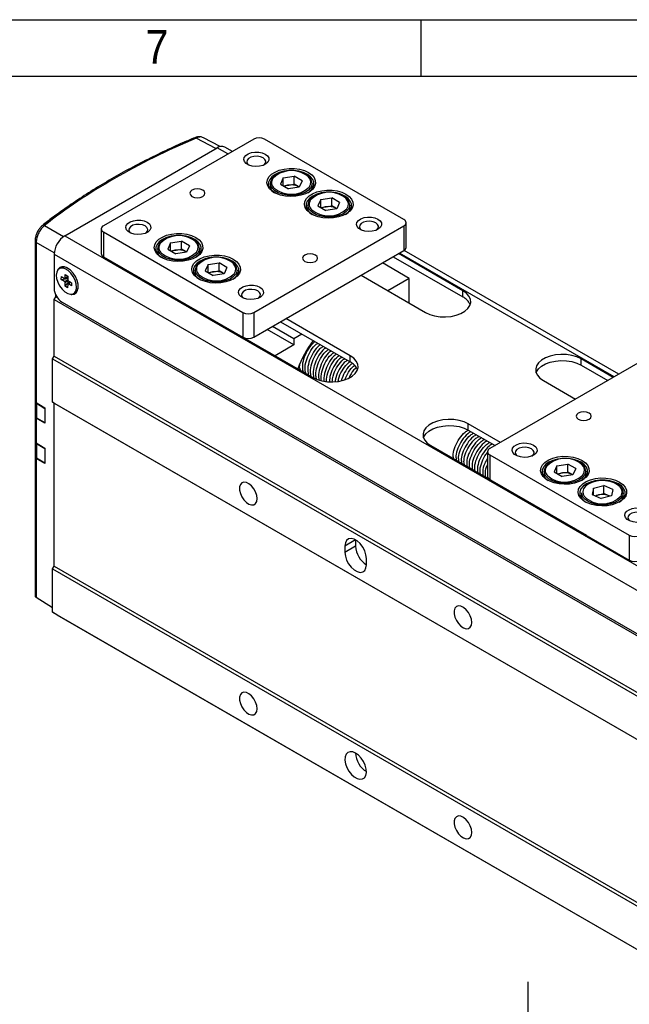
# Model space of a CAD drawing. Header units: millimetres. Extents: x 8 to 292, y 5 to 205.
# Tile 11 of 12: x 227 to 267, y 140 to 205. Entities that reach past the tile are written whole.
import ezdxf

# ---------------------------------------------------------------- set-up
doc = ezdxf.new("R2010")
doc.units = ezdxf.units.MM
for name, color, linetype in [('SLD-0', 7, 'Continuous'), ('圖框線條', 7, 'Continuous'), ('尺寸線', 5, 'Continuous')]:
    doc.layers.add(name, color=color, linetype=linetype)
doc.styles.add('SLDTEXTSTYLE0', font='GOTHIC.TTF', dxfattribs={"width": 0.913})
doc.dimstyles.new('SLDDIMSTYLE0', dxfattribs={"dimtxt": 2.5, "dimasz": 3.302, "dimexe": 0, "dimexo": 0.0625, "dimtad": 1, "dimdec": 0, "dimlfac": 1.5, "dimrnd": 1e-09, "dimzin": 12, "dimdsep": 46, "dimtxsty": 'SLDTEXTSTYLE0', "dimsah": 1, "dimcen": 0.09, "dimadec": 0, "dimazin": 3, "dimtfac": 1, "dimtdec": 3, "dimtmove": 0, "dimatfit": 0, "dimfxl": 1, "dimfrac": 2, "dimtolj": 1, "dimtzin": 12, "dimarcsym": 0})

# ---------------------------------------------------------------- blocks, each defined once
blk = doc.blocks.new('_D_18')
at = {"layer": '尺寸線', "transparency": 16777216}
for p, q in [((260.102, 135.192), (260.102, 141.542)), ((252.13, 135.192), (261.102, 135.192)), ((260.102, 131.859), (260.102, 135.192)), ((251.596, 131.859), (261.102, 131.859)), ((260.102, 131.859), (260.102, 125.509))]:
    blk.add_line(p, q, dxfattribs=at)
for points in [[(260.102, 135.192), (260.602, 138.494), (259.602, 138.494)], [(260.102, 131.859), (259.602, 128.557), (260.602, 128.557)]]:
    blk.add_solid(points, dxfattribs=at)
at = {"layer": '尺寸線', "transparency": 16777216, "insert": (256.909, 132.602), "char_height": 2.5, "attachment_point": 1, "rotation": 90, "style": 'SLDTEXTSTYLE0'}
blk.add_mtext('5', dxfattribs=at)

msp = doc.modelspace()

# ---------------------------------------------------------------- linework, layer by layer
at = {"color": 7, "linetype": 'Continuous', "lineweight": 25}
for p, q in [((242.016647, 197.123592), (232.117152, 191.408735)), ((239.796085, 196.629762), (238.704422, 197.216716)), ((251.91614, 191.816941), (242.723754, 197.123592)), ((229.571568, 190.755278), (239.612484, 196.551775)), ((240.612163, 196.312801), (240.112444, 196.601283)), ((243.116521, 194.204925), (243.116521, 193.83844)), ((243.968963, 194.56783), (243.777693, 194.155747)), ((243.777693, 194.155747), (244.300251, 193.854081)), ((243.968963, 194.56783), (244.68279, 194.678248)), ((243.968963, 194.045328), (243.968963, 194.56783)), ((244.325876, 194.092288), (244.68279, 194.147496)), ((245.205348, 194.376582), (244.68279, 194.678248)), ((244.68279, 194.147496), (244.68279, 194.678248)), ((244.944069, 193.996663), (244.68279, 194.147496)), ((245.205348, 194.376582), (245.014078, 193.964498)), ((245.86652, 193.838441), (245.86652, 194.204926)), ((243.980234, 194.038823), (244.325876, 194.092288)), ((245.014078, 193.964498), (244.300251, 193.854081)), ((244.997185, 193.961886), (244.944069, 193.996663)), ((245.002806, 193.962755), (244.944069, 193.996663)), ((246.443836, 193.139116), (246.252567, 192.727033)), ((246.443836, 193.139116), (247.157664, 193.249534)), ((246.443836, 192.616614), (246.443836, 193.139116)), ((247.680221, 192.947868), (247.157664, 193.249534)), ((247.157664, 192.718782), (247.157664, 193.249534)), ((247.680221, 192.947868), (247.488952, 192.535784)), ((245.591394, 192.776211), (245.591394, 192.409726)), ((246.252567, 192.727033), (246.775125, 192.425367)), ((246.455107, 192.610109), (246.80075, 192.663574)), ((247.488952, 192.535784), (246.775125, 192.425367)), ((246.80075, 192.663574), (247.157664, 192.718782)), ((247.418942, 192.567949), (247.157664, 192.718782)), ((247.472058, 192.533172), (247.418942, 192.567949)), ((247.477682, 192.53404), (247.418942, 192.567949)), ((248.341393, 192.409727), (248.341393, 192.776212)), ((252.062589, 189.979757), (252.062589, 191.612838)), ((231.970704, 191.204634), (231.970704, 189.571554)), ((232.117153, 191.000531), (241.309539, 185.69388)), ((232.117153, 191.000531), (232.117153, 189.367451)), ((242.016646, 185.693879), (251.916141, 191.408736)), ((251.916141, 191.408736), (251.916141, 189.775656)), ((227.615254, 190.413589), (227.615254, 179.85907)), ((227.685419, 190.313334), (227.685419, 179.756357)), ((229.571568, 190.755278), (269.5231, 167.691749)), ((236.544342, 190.281688), (236.353072, 189.869604)), ((236.544342, 190.281688), (237.258169, 190.392105)), ((236.544342, 189.759186), (236.544342, 190.281688)), ((237.780726, 190.090439), (237.258169, 190.392105)), ((237.258169, 189.861354), (237.258169, 190.392105)), ((235.6919, 189.918783), (235.6919, 189.552297)), ((236.353072, 189.869604), (236.87563, 189.567938)), ((236.555613, 189.75268), (236.901255, 189.806145)), ((237.589457, 189.678355), (236.87563, 189.567938)), ((236.901255, 189.806145), (237.258169, 189.861354)), ((237.519447, 189.710521), (237.258169, 189.861354)), ((237.572564, 189.675743), (237.519447, 189.710521)), ((237.578184, 189.676613), (237.519447, 189.710521)), ((237.780726, 190.090439), (237.589457, 189.678355)), ((238.441899, 189.552298), (238.441899, 189.918783)), ((242.016646, 184.060799), (251.916141, 189.775656)), ((266.068007, 181.617455), (251.92596, 189.781485)), ((228.864461, 189.530532), (268.815994, 166.467004)), ((228.864461, 189.530532), (228.864461, 187.285045)), ((232.117153, 189.367451), (241.309539, 184.060799)), ((239.019215, 188.852974), (239.733042, 188.963391)), ((240.2556, 188.661725), (239.733042, 188.963391)), ((239.733042, 188.43264), (239.733042, 188.963391)), ((252.269695, 187.938472), (250.501698, 188.959114)), ((251.20892, 189.367385), (255.805228, 186.713993)), ((255.805228, 187.122262), (251.562532, 189.571519)), ((229.308738, 188.638623), (229.202672, 188.577393)), ((238.166773, 188.490069), (238.166773, 188.123583)), ((239.019215, 188.852974), (238.827945, 188.44089)), ((238.827945, 188.44089), (239.350503, 188.139224)), ((239.019215, 188.330472), (239.019215, 188.852974)), ((239.030486, 188.323966), (239.376129, 188.377431)), ((239.376129, 188.377431), (239.733042, 188.43264)), ((239.994321, 188.281807), (239.733042, 188.43264)), ((240.2556, 188.661725), (240.064331, 188.249641)), ((240.916772, 188.123584), (240.916772, 188.490069)), ((229.339963, 187.860202), (229.343717, 188.053957)), ((229.339963, 187.860202), (229.767033, 187.939089)), ((229.54565, 187.736204), (229.339963, 187.860202)), ((229.343717, 188.053957), (229.549407, 187.929957)), ((229.585368, 187.422316), (229.865161, 187.739604)), ((229.585368, 187.422316), (229.58992, 187.657211)), ((229.595681, 187.954364), (229.600236, 188.189258)), ((229.600236, 188.189258), (229.769898, 188.086976)), ((229.769898, 188.086976), (229.765346, 187.852083)), ((229.809616, 187.77309), (230.015306, 187.64909)), ((240.064331, 188.249641), (239.350503, 188.139224)), ((240.047437, 188.247029), (239.994321, 188.281807)), ((240.053061, 188.247897), (239.994321, 188.281807)), ((249.087658, 188.142805), (253.330355, 185.693548)), ((252.269695, 187.938472), (250.855654, 187.122163)), ((252.269695, 186.305854), (252.269695, 187.938472)), ((229.755031, 187.320036), (229.585368, 187.422316)), ((229.759585, 187.554928), (229.755031, 187.320036)), ((230.011549, 187.455336), (229.80586, 187.579336)), ((230.015306, 187.64909), (230.011549, 187.455336)), ((235.652685, 187.326364), (245.905733, 181.407405)), ((255.805228, 186.713993), (255.805228, 187.122262)), ((228.864461, 186.550158), (228.970527, 186.73387)), ((228.864461, 186.550158), (268.815994, 163.48663)), ((228.864461, 182.814485), (228.864461, 186.550158)), ((228.95285, 186.8955), (228.95285, 186.703252)), ((228.970527, 186.73387), (229.019804, 186.762317)), ((228.970527, 186.73387), (229.076616, 186.672627)), ((229.39479, 186.366488), (268.285663, 163.915264)), ((230.152594, 186.931901), (230.25866, 186.993132)), ((241.309539, 185.69388), (241.309539, 184.060799)), ((242.016646, 185.693879), (242.016646, 184.060799)), ((243.784298, 185.081242), (248.380607, 182.42785)), ((248.380607, 182.83612), (244.13791, 185.285376)), ((244.668297, 183.550278), (242.9003, 184.570921)), ((244.668297, 183.958548), (243.253912, 184.775055)), ((245.198685, 184.264734), (244.668297, 183.958548)), ((244.668297, 183.958548), (244.668297, 183.550278)), ((244.668297, 183.550278), (243.431033, 182.83602)), ((228.758395, 182.630773), (228.864461, 182.814485)), ((228.758395, 182.630773), (268.709928, 159.567244)), ((228.758395, 179.77288), (228.758395, 182.630773)), ((228.864461, 182.814485), (268.815994, 159.750956)), ((248.380607, 182.42785), (248.380607, 182.83612)), ((265.704437, 181.407571), (263.583403, 182.632018)), ((263.583403, 182.223748), (263.583403, 182.632018)), ((267.47249, 182.428247), (257.572995, 176.71339)), ((263.583403, 182.223748), (265.350826, 181.203437)), ((261.108529, 181.203303), (263.229563, 179.978857)), ((227.624856, 179.816533), (227.624856, 178.849349)), ((227.685419, 179.756357), (228.258084, 179.402271)), ((227.695022, 179.713821), (228.258084, 179.365671)), ((227.695022, 179.713821), (227.695022, 178.751552)), ((228.258084, 179.402271), (228.258084, 178.381595)), ((228.758395, 179.77288), (268.709928, 156.709351)), ((228.864461, 179.711629), (228.758395, 179.77288)), ((228.864461, 179.711629), (268.815994, 156.6481)), ((228.864461, 168.962761), (228.864461, 179.711629)), ((227.615254, 178.809983), (227.615254, 177.205312)), ((227.685419, 178.712186), (227.685419, 177.102601)), ((228.258084, 178.381595), (227.685419, 178.712186)), ((227.695022, 178.751552), (228.258084, 178.426505)), ((258.279815, 177.121428), (256.158782, 178.345875)), ((256.158782, 177.937605), (256.158782, 178.345875)), ((256.158782, 177.937605), (257.926204, 176.917294)), ((227.624856, 177.162775), (227.624856, 176.195591)), ((227.685419, 177.102601), (228.258084, 176.748514)), ((227.695022, 177.060063), (228.258084, 176.711914)), ((227.695022, 177.060063), (227.695022, 176.097794)), ((228.258084, 176.748514), (228.258084, 175.727838)), ((253.683908, 176.917161), (263.936956, 170.998202)), ((227.615254, 176.156225), (227.615254, 166.955579)), ((227.685419, 176.058429), (227.685419, 166.910186)), ((228.258084, 175.727838), (227.685419, 176.058429)), ((227.695022, 176.097794), (228.258084, 175.772747)), ((257.426549, 176.509288), (257.426549, 174.876208)), ((257.572996, 176.305186), (266.765384, 170.998533)), ((257.572996, 176.305186), (257.572996, 174.672105)), ((262.000185, 175.586342), (261.808916, 175.174258)), ((262.000185, 175.586342), (262.714012, 175.696759)), ((262.000185, 175.06384), (262.000185, 175.586342)), ((263.236571, 175.395093), (262.714012, 175.696759)), ((262.714012, 175.166008), (262.714012, 175.696759)), ((263.236571, 175.395093), (263.045301, 174.983009)), ((257.572996, 174.672105), (266.765384, 169.365453)), ((261.147744, 175.223437), (261.147744, 174.856952)), ((261.808916, 175.174258), (262.331474, 174.872592)), ((262.011457, 175.057334), (262.357099, 175.110799)), ((263.045301, 174.983009), (262.331474, 174.872592)), ((262.357099, 175.110799), (262.714012, 175.166008)), ((262.975292, 175.015175), (262.714012, 175.166008)), ((263.028409, 174.980397), (262.975292, 175.015175)), ((263.034029, 174.981266), (262.975292, 175.015175)), ((263.897743, 174.856952), (263.897743, 175.223437)), ((258.280275, 174.263735), (258.280332, 174.263768)), ((264.40339, 174.109592), (264.320016, 173.685695)), ((264.40339, 174.109592), (265.08099, 174.279858)), ((264.40339, 173.650111), (264.40339, 174.109592)), ((265.675218, 174.026228), (265.08099, 174.279858)), ((265.08099, 173.749107), (265.08099, 174.279858)), ((265.675218, 174.026228), (265.591844, 173.602331)), ((263.622617, 173.794723), (263.622617, 173.428238)), ((264.320016, 173.685695), (264.914243, 173.432065)), ((264.50849, 173.60525), (264.74219, 173.663974)), ((264.74219, 173.663974), (265.08099, 173.749107)), ((265.591844, 173.602331), (264.914243, 173.432065)), ((265.378104, 173.622291), (265.08099, 173.749107)), ((265.486744, 173.575921), (265.378104, 173.622291)), ((266.372617, 173.428238), (266.372617, 173.794723)), ((261.022743, 172.680607), (261.022743, 172.680542)), ((266.765384, 170.998533), (266.765384, 169.365453)), ((248.734161, 170.690606), (248.027055, 170.282402)), ((248.027055, 170.282402), (248.027055, 169.87413)), ((248.734161, 170.282334), (248.027055, 169.87413)), ((248.734161, 170.690606), (248.734161, 170.282334)), ((228.758395, 168.779049), (228.864461, 168.962761)), ((228.864461, 168.962761), (268.815994, 145.899232)), ((249.441268, 169.057722), (249.441268, 169.465993)), ((228.758395, 168.779049), (268.709928, 145.715521)), ((228.758395, 165.921156), (228.758395, 168.779049)), ((227.685419, 166.910186), (228.758396, 166.24675)), ((228.758395, 165.921156), (268.709928, 142.857628)), ((229.049081, 165.753293), (228.758395, 165.921156)), ((229.049081, 165.753293), (269.000613, 142.689764))]:
    msp.add_line(p, q, dxfattribs=at)
at = {"color": 8, "linetype": 'Continuous', "lineweight": 25}
for p, q in [((239.521035, 196.498983), (238.226002, 197.195283)), ((240.319303, 196.143738), (239.612484, 196.551775)), ((228.232472, 191.426141), (229.488022, 190.701331)), ((228.869411, 189.629834), (227.685419, 190.313334)), ((265.775147, 181.448391), (251.633242, 189.612339)), ((236.006239, 187.122262), (236.006239, 187.122329)), ((238.481112, 185.693548), (238.481112, 185.693615)), ((261.462083, 172.426916), (261.462083, 172.426982)), ((263.936957, 170.998201), (263.936957, 170.998268))]:
    msp.add_line(p, q, dxfattribs=at)
at = {"color": 7, "linetype": 'Continuous', "lineweight": 25, "flags": 128}
for points in [[(242.776787, 196.133698), (242.922818, 196.019472), (243.00404, 195.885473), (243.013237, 195.743605), (242.949586, 195.606477), (242.81875, 195.486269), (242.632351, 195.393666), (242.406948, 195.336896), (242.162574, 195.321001), (241.920942, 195.347394), (241.703523, 195.413729), (241.52963, 195.514115), (241.414719, 195.63963), (241.368999, 195.779122), (241.396536, 195.920194), (241.494876, 196.050316), (241.655286, 196.157923), (241.863512, 196.233454), (242.101053, 196.270197), (242.346799, 196.26489), (242.578921, 196.218), (242.776787, 196.133698)], [(242.635365, 195.888749), (242.457559, 195.960622), (242.247896, 195.993053), (242.031662, 195.982132), (241.834939, 195.929175), (241.681454, 195.84057), (241.58972, 195.727004), (241.570802, 195.602175), (241.62698, 195.481139), (241.690539, 195.419377)], [(242.696308, 195.419375), (242.705393, 195.426673), (242.797128, 195.540238), (242.816046, 195.665067), (242.759865, 195.786105), (242.635365, 195.888749)], [(245.622891, 194.919291), (245.839652, 194.763618), (245.993375, 194.584685), (246.076872, 194.390859), (246.086242, 194.191201), (246.021045, 193.995048), (245.884328, 193.811573), (245.682484, 193.649355), (245.424952, 193.515977), (245.123773, 193.417678), (244.793034, 193.359052), (244.448194, 193.342842), (244.105381, 193.369806), (243.780622, 193.438682), (243.489105, 193.546251), (243.244458, 193.687482), (243.058125, 193.855771), (242.938814, 194.04325), (242.892106, 194.241153), (242.920186, 194.440224), (243.021741, 194.631156), (243.192018, 194.805023), (243.42306, 194.953693), (243.704061, 195.070215), (244.021883, 195.14914), (244.361667, 195.186777), (244.707521, 195.181368), (245.043275, 195.133166), (245.35323, 195.044424), (245.622891, 194.919291)], [(245.552181, 194.796818), (245.289568, 194.917717), (244.986938, 195.001851), (244.659468, 195.044998), (244.323573, 195.044999), (243.996102, 195.00185), (243.693472, 194.917717), (243.430861, 194.796818), (243.221434, 194.645215), (243.075696, 194.470511), (243.000952, 194.281465), (243.000953, 194.087558), (243.075695, 193.898513), (243.221434, 193.723809), (243.396468, 193.592726)], [(245.586572, 193.592726), (245.761607, 193.723808), (245.907346, 193.898513), (245.982089, 194.087558), (245.982089, 194.281466), (245.907346, 194.47051), (245.761607, 194.645215), (245.552181, 194.796818)], [(237.950783, 193.347705), (238.112995, 193.285135), (238.304336, 193.263163), (238.495678, 193.285135), (238.65789, 193.347704), (238.766276, 193.441348), (238.804336, 193.551807), (238.766276, 193.662266), (238.65789, 193.755909), (238.495678, 193.818479), (238.304337, 193.84045), (238.112995, 193.818479), (237.950782, 193.755909), (237.842397, 193.662266), (237.804337, 193.551807), (237.842396, 193.441348), (237.950783, 193.347705)], [(248.097765, 193.490577), (248.314525, 193.334904), (248.468249, 193.155971), (248.551746, 192.962145), (248.561115, 192.762487), (248.495919, 192.566334), (248.359201, 192.382859), (248.157357, 192.220641), (247.899826, 192.087263), (247.598649, 191.988963), (247.267907, 191.930338), (246.923068, 191.914128), (246.580254, 191.941092), (246.255495, 192.009968), (245.963979, 192.117536), (245.719332, 192.258768), (245.532998, 192.427057), (245.413687, 192.614536), (245.36698, 192.812439), (245.395059, 193.01151), (245.496614, 193.202442), (245.666891, 193.376309), (245.897933, 193.524979), (246.178937, 193.641499), (246.496759, 193.720424), (246.83654, 193.758063), (247.182395, 193.752654), (247.518148, 193.704452), (247.828103, 193.61571), (248.097765, 193.490577)], [(248.027054, 193.368104), (247.764442, 193.489003), (247.461812, 193.573137), (247.134341, 193.616284), (246.798447, 193.616284), (246.470975, 193.573136), (246.168345, 193.489003), (245.905734, 193.368103), (245.696307, 193.216501), (245.550569, 193.041797), (245.475825, 192.852751), (245.475826, 192.658844), (245.550568, 192.469799), (245.696307, 192.295095), (245.871342, 192.164012)], [(248.061445, 192.164012), (248.236481, 192.295094), (248.382219, 192.469799), (248.456962, 192.658844), (248.456962, 192.852752), (248.38222, 193.041796), (248.236481, 193.216501), (248.027054, 193.368104)], [(234.998612, 191.643453), (235.144643, 191.529227), (235.225865, 191.395228), (235.235062, 191.25336), (235.171411, 191.116232), (235.040576, 190.996025), (234.854176, 190.903421), (234.628774, 190.846651), (234.3844, 190.830756), (234.142767, 190.857149), (233.925348, 190.923485), (233.751455, 191.023871), (233.636544, 191.149386), (233.590825, 191.288877), (233.618361, 191.42995), (233.716701, 191.560072), (233.877112, 191.667678), (234.085337, 191.743209), (234.322878, 191.779953), (234.568625, 191.774645), (234.800746, 191.727755), (234.998612, 191.643453)], [(250.201407, 191.847555), (250.347439, 191.73333), (250.428663, 191.599329), (250.437857, 191.457462), (250.374209, 191.320333), (250.243371, 191.200127), (250.056971, 191.107524), (249.831572, 191.050752), (249.587198, 191.034857), (249.345565, 191.06125), (249.128143, 191.127587), (248.95425, 191.227973), (248.839342, 191.353487), (248.793622, 191.492978), (248.821156, 191.634052), (248.919496, 191.764174), (249.079907, 191.87178), (249.288135, 191.94731), (249.525673, 191.984055), (249.771422, 191.978746), (250.003542, 191.931858), (250.201407, 191.847555)], [(250.059986, 191.602607), (249.882182, 191.674479), (249.672516, 191.706911), (249.456282, 191.69599), (249.25956, 191.643033), (249.106075, 191.554428), (249.01434, 191.440862), (248.995422, 191.316033), (249.051603, 191.194996), (249.115162, 191.133233)], [(250.120928, 191.133233), (250.130013, 191.140531), (250.221748, 191.254096), (250.240666, 191.378925), (250.184488, 191.499961), (250.059986, 191.602607)], [(234.857191, 191.398504), (234.679384, 191.470378), (234.469721, 191.502809), (234.253487, 191.491888), (234.056765, 191.43893), (233.90328, 191.350325), (233.811545, 191.23676), (233.792627, 191.111931), (233.848805, 190.990895), (233.912364, 190.929132)], [(234.918133, 190.92913), (234.927218, 190.936428), (235.018953, 191.049994), (235.037871, 191.174823), (234.98169, 191.29586), (234.857191, 191.398504)], [(238.19827, 190.633148), (238.41503, 190.477476), (238.568754, 190.298542), (238.652251, 190.104716), (238.661621, 189.905059), (238.596424, 189.708906), (238.459706, 189.525431), (238.257863, 189.363212), (238.000331, 189.229835), (237.699152, 189.131536), (237.368413, 189.072909), (237.023573, 189.056699), (236.680759, 189.083663), (236.356001, 189.15254), (236.064484, 189.260108), (235.819837, 189.40134), (235.633503, 189.569628), (235.514193, 189.757108), (235.467485, 189.95501), (235.495565, 190.154082), (235.59712, 190.345013), (235.767396, 190.51888), (235.998439, 190.66755), (236.279439, 190.784072), (236.597262, 190.862997), (236.937046, 190.900635), (237.2829, 190.895226), (237.618653, 190.847024), (237.928608, 190.758281), (238.19827, 190.633148)], [(238.12756, 190.510675), (237.864947, 190.631575), (237.562317, 190.715708), (237.234846, 190.758856), (236.898952, 190.758856), (236.571481, 190.715708), (236.268851, 190.631575), (236.00624, 190.510675), (235.796813, 190.359073), (235.651074, 190.184368), (235.576331, 189.995323), (235.576331, 189.801415), (235.651073, 189.612371), (235.796812, 189.437666), (235.971847, 189.306583)], [(238.161951, 189.306583), (238.336986, 189.437666), (238.482724, 189.61237), (238.557468, 189.801415), (238.557467, 189.995323), (238.482725, 190.184368), (238.336986, 190.359072), (238.12756, 190.510675)], [(240.673144, 189.204434), (240.889904, 189.048762), (241.043627, 188.869828), (241.127125, 188.676002), (241.136494, 188.476345), (241.071297, 188.280192), (240.93458, 188.096717), (240.732736, 187.934498), (240.475205, 187.80112), (240.174028, 187.70282), (239.843286, 187.644195), (239.498447, 187.627985), (239.155633, 187.654949), (238.830874, 187.723826), (238.539357, 187.831394), (238.294711, 187.972625), (238.108377, 188.140914), (237.989066, 188.328394), (237.942359, 188.526296), (237.970438, 188.725367), (238.071993, 188.916299), (238.24227, 189.090166), (238.473312, 189.238836), (238.754316, 189.355356), (239.072138, 189.434282), (239.411919, 189.471921), (239.757774, 189.466512), (240.093527, 189.41831), (240.403482, 189.329567), (240.673144, 189.204434)], [(240.602433, 189.081961), (240.33982, 189.202861), (240.03719, 189.286994), (239.70972, 189.330142), (239.373826, 189.330142), (239.046354, 189.286993), (238.743724, 189.202861), (238.481113, 189.081961), (238.271686, 188.930359), (238.125948, 188.755654), (238.051204, 188.566609), (238.051205, 188.372701), (238.125947, 188.183657), (238.271686, 188.008952), (238.44672, 187.877869)], [(240.636824, 187.877869), (240.81186, 188.008951), (240.957598, 188.183656), (241.032341, 188.372701), (241.032341, 188.566609), (240.957599, 188.755654), (240.81186, 188.930358), (240.602433, 189.081961)], [(245.375403, 189.061563), (245.537615, 188.998992), (245.728956, 188.977021), (245.920299, 188.998993), (246.082511, 189.061562), (246.190897, 189.155206), (246.228956, 189.265665), (246.190897, 189.376124), (246.08251, 189.469767), (245.920298, 189.532337), (245.728958, 189.554308), (245.537615, 189.532337), (245.375403, 189.469767), (245.267017, 189.376124), (245.228958, 189.265664), (245.267017, 189.155206), (245.375403, 189.061563)], [(230.349219, 187.34978), (230.326205, 187.582252), (230.250646, 187.828691), (230.128665, 188.06913), (229.970145, 188.284092), (229.787926, 188.456163), (229.596772, 188.571401), (229.412169, 188.62047), (229.249073, 188.599393), (229.120697, 188.509882), (229.037438, 188.359187), (229.006047, 188.159514), (229.029062, 187.927041), (229.10462, 187.680603), (229.226601, 187.440162), (229.385124, 187.225199), (229.56734, 187.053131), (229.758495, 186.937893), (229.943098, 186.888824), (230.106193, 186.9099), (230.23457, 186.999412), (230.317828, 187.150107), (230.349219, 187.34978)], [(229.748344, 188.612008), (229.557569, 188.69186), (229.380942, 188.705232), (229.231565, 188.65113), (229.120514, 188.533567), (229.085832, 188.463314)], [(229.995374, 186.887768), (230.030056, 186.883898), (230.194589, 186.904455), (230.32603, 186.991093), (230.414622, 187.13739), (230.453803, 187.332491), (230.440661, 187.56193), (230.376174, 187.80869), (230.265122, 188.05447), (230.115746, 188.281039), (229.939119, 188.471596), (229.748344, 188.612008)], [(242.423233, 187.357311), (242.569264, 187.243085), (242.650488, 187.109084), (242.659683, 186.967218), (242.596034, 186.830088), (242.465196, 186.709882), (242.278796, 186.617279), (242.053397, 186.560507), (241.809023, 186.544612), (241.567391, 186.571006), (241.349968, 186.637342), (241.176076, 186.737729), (241.061167, 186.863242), (241.015448, 187.002734), (241.042982, 187.143808), (241.141321, 187.27393), (241.301732, 187.381536), (241.50996, 187.457066), (241.747498, 187.493811), (241.993248, 187.488501), (242.225367, 187.441613), (242.423233, 187.357311)], [(242.281811, 187.112362), (242.104007, 187.184234), (241.894341, 187.216667), (241.678108, 187.205745), (241.481385, 187.152788), (241.3279, 187.064183), (241.236166, 186.950618), (241.217247, 186.825788), (241.273428, 186.704751), (241.336988, 186.642988)], [(242.342754, 186.642988), (242.351839, 186.650286), (242.443573, 186.763851), (242.462491, 186.888681), (242.406313, 187.009716), (242.281811, 187.112362)], [(253.330355, 185.693548), (253.614673, 185.560635), (253.940649, 185.464751), (254.294031, 185.41009), (254.659379, 185.399037), (255.020725, 185.432075), (255.362274, 185.507763), (255.669103, 185.62279), (255.927798, 185.772131), (256.127052, 185.94926), (256.258162, 186.146432), (256.315392, 186.355033), (256.296246, 186.565944), (256.201559, 186.769947), (256.035465, 186.958129), (255.805228, 187.122262)], [(245.905733, 181.407405), (246.190052, 181.274493), (246.516028, 181.178609), (246.869409, 181.123947), (247.234758, 181.112894), (247.596104, 181.145932), (247.937653, 181.22162), (248.244482, 181.336648), (248.503177, 181.485989), (248.702431, 181.663117), (248.833541, 181.860289), (248.890771, 182.06889), (248.871624, 182.279801), (248.776937, 182.483804), (248.610844, 182.671986), (248.380607, 182.83612)], [(263.583403, 182.632018), (263.299084, 182.76493), (262.973111, 182.860813), (262.619727, 182.915476), (262.254379, 182.926529), (261.893034, 182.89349), (261.551483, 182.817803), (261.244656, 182.702775), (260.985961, 182.553433), (260.786705, 182.376306), (260.655597, 182.179133), (260.598365, 181.970533), (260.617512, 181.759622), (260.712201, 181.555617), (260.878293, 181.367437), (261.108529, 181.203303)], [(260.632065, 181.713526), (260.655597, 181.770863), (260.786705, 181.968036), (260.985961, 182.145164), (261.244656, 182.294505), (261.551483, 182.409533), (261.893034, 182.48522), (262.254379, 182.518259), (262.619727, 182.507206), (262.973111, 182.452543), (263.299084, 182.356661), (263.583403, 182.223748)], [(256.158782, 178.345875), (255.874463, 178.478788), (255.54849, 178.57467), (255.195106, 178.629333), (254.829757, 178.640387), (254.468412, 178.607347), (254.126862, 178.53166), (253.820035, 178.416632), (253.56134, 178.267291), (253.362084, 178.090163), (253.230976, 177.89299), (253.173744, 177.68439), (253.192891, 177.473479), (253.28758, 177.269475), (253.453671, 177.081294), (253.683908, 176.917161)], [(263.406627, 178.652359), (263.568839, 178.589789), (263.76018, 178.567817), (263.951522, 178.589789), (264.113734, 178.652359), (264.22212, 178.746002), (264.26018, 178.856461), (264.22212, 178.96692), (264.113733, 179.060563), (263.951522, 179.123133), (263.76018, 179.145105), (263.568839, 179.123133), (263.406627, 179.060563), (263.298241, 178.96692), (263.26018, 178.856461), (263.298241, 178.746002), (263.406627, 178.652359)], [(253.207444, 177.427383), (253.230976, 177.484721), (253.362084, 177.681893), (253.56134, 177.859021), (253.820035, 178.008362), (254.126862, 178.12339), (254.468412, 178.199078), (254.829757, 178.232117), (255.195106, 178.221063), (255.54849, 178.1664), (255.874463, 178.070518), (256.158782, 177.937605)], [(260.454456, 176.948107), (260.600488, 176.833881), (260.68171, 176.699882), (260.690905, 176.558015), (260.627257, 176.420885), (260.496419, 176.300679), (260.310019, 176.208076), (260.084619, 176.151304), (259.840245, 176.13541), (259.598612, 176.161803), (259.381191, 176.228139), (259.2073, 176.328525), (259.092389, 176.454039), (259.04667, 176.59353), (259.074204, 176.734604), (259.172545, 176.864726), (259.332956, 176.972332), (259.541181, 177.047863), (259.778722, 177.084607), (260.02447, 177.079298), (260.256589, 177.03241), (260.454456, 176.948107)], [(260.313034, 176.703158), (260.135229, 176.775031), (259.925565, 176.807463), (259.709332, 176.796541), (259.512608, 176.743585), (259.359123, 176.65498), (259.26739, 176.541414), (259.248471, 176.416584), (259.30465, 176.295548), (259.36821, 176.233785)], [(260.373976, 176.233785), (260.383063, 176.241082), (260.474797, 176.354648), (260.493715, 176.479477), (260.437535, 176.600514), (260.313034, 176.703158)], [(263.654114, 175.937802), (263.870875, 175.782129), (264.024598, 175.603196), (264.108096, 175.40937), (264.117465, 175.209712), (264.052267, 175.01356), (263.915549, 174.830085), (263.713706, 174.667867), (263.456175, 174.534489), (263.154997, 174.436189), (262.824256, 174.377564), (262.479416, 174.361354), (262.136602, 174.388318), (261.811844, 174.457194), (261.520328, 174.564762), (261.275682, 174.705993), (261.089348, 174.874282), (260.970038, 175.061761), (260.92333, 175.259663), (260.95141, 175.458735), (261.052963, 175.649668), (261.223241, 175.823534), (261.454283, 175.972204), (261.735284, 176.088726), (262.053107, 176.167651), (262.392889, 176.205289), (262.738743, 176.19988), (263.074498, 176.151678), (263.384452, 176.062935), (263.654114, 175.937802)], [(263.583404, 175.815329), (263.320792, 175.936228), (263.018162, 176.020361), (262.69069, 176.06351), (262.354797, 176.06351), (262.027325, 176.020361), (261.724695, 175.936228), (261.462083, 175.815329), (261.252657, 175.663727), (261.106918, 175.489022), (261.032175, 175.299977), (261.032175, 175.10607), (261.106918, 174.917024), (261.252657, 174.74232), (261.427691, 174.611237)], [(263.617796, 174.611237), (263.79283, 174.74232), (263.938569, 174.917024), (264.013311, 175.10607), (264.013311, 175.299977), (263.938568, 175.489022), (263.79283, 175.663726), (263.583404, 175.815329)], [(266.128988, 174.509088), (266.345748, 174.353415), (266.499472, 174.174482), (266.58297, 173.980656), (266.592339, 173.780998), (266.52714, 173.584846), (266.390423, 173.401371), (266.18858, 173.239152), (265.931048, 173.105775), (265.629871, 173.007475), (265.29913, 172.94885), (264.95429, 172.93264), (264.611476, 172.959603), (264.286718, 173.02848), (263.995201, 173.136048), (263.750556, 173.277279), (263.564221, 173.445568), (263.444911, 173.633047), (263.398204, 173.830949), (263.426283, 174.030021), (263.527836, 174.220954), (263.698115, 174.39482), (263.929157, 174.543489), (264.210159, 174.660011), (264.527981, 174.738936), (264.867763, 174.776575), (265.213617, 174.771166), (265.549371, 174.722964), (265.859326, 174.634221), (266.128988, 174.509088)], [(242.246456, 173.415334), (242.220539, 173.628858), (242.14509, 173.85333), (242.026813, 174.06881), (241.87622, 174.256146), (241.706687, 174.398699), (241.533282, 174.483798), (241.371411, 174.503882), (241.235459, 174.457166), (241.137502, 174.347804), (241.086246, 174.185512), (241.086246, 173.984709), (241.137502, 173.763236), (241.235459, 173.540775), (241.371411, 173.337093), (241.533282, 173.170286), (241.706687, 173.055174), (241.87622, 173.001988), (242.026813, 173.015455), (242.14509, 173.094373), (242.220539, 173.231736), (242.246456, 173.415334)], [(266.058277, 174.386615), (265.795665, 174.507514), (265.493035, 174.591647), (265.165563, 174.634796), (264.82967, 174.634796), (264.502198, 174.591647), (264.199569, 174.507514), (263.936957, 174.386615), (263.727531, 174.235012), (263.581792, 174.060308), (263.507049, 173.871263), (263.507048, 173.677355), (263.581792, 173.48831), (263.727531, 173.313606), (263.902565, 173.182523)], [(266.092669, 173.182523), (266.267704, 173.313606), (266.413442, 173.48831), (266.488185, 173.677355), (266.488185, 173.871263), (266.413442, 174.060308), (266.267703, 174.235012), (266.058277, 174.386615)], [(265.473123, 173.572499), (265.44202, 173.59108), (265.378104, 173.622291)], [(267.879077, 172.661964), (268.025109, 172.547739), (268.106331, 172.413739), (268.115527, 172.271872), (268.051878, 172.134743), (267.921041, 172.014536), (267.73464, 171.921933), (267.50924, 171.865162), (267.264866, 171.849267), (267.023234, 171.87566), (266.805812, 171.941997), (266.631921, 172.042382), (266.51701, 172.167897), (266.471291, 172.307388), (266.498825, 172.448462), (266.597166, 172.578583), (266.757577, 172.686189), (266.965803, 172.76172), (267.203343, 172.798464), (267.449091, 172.793156), (267.681211, 172.746267), (267.879077, 172.661964)], [(267.737656, 172.417016), (267.559851, 172.488889), (267.350186, 172.52132), (267.133952, 172.510399), (266.937229, 172.457442), (266.783744, 172.368837), (266.69201, 172.255271), (266.673092, 172.130442), (266.729272, 172.009406), (266.792831, 171.947643)], [(249.441268, 169.465993), (249.412626, 169.712575), (249.329017, 169.97225), (249.197217, 170.223982), (249.027904, 170.447375), (248.834792, 170.624334), (248.633529, 170.74052), (248.440418, 170.786524), (248.271105, 170.758615), (248.139305, 170.659056), (248.055697, 170.495913), (248.027055, 170.282402)], [(248.027055, 169.87413), (248.055697, 169.627549), (248.139305, 169.367875), (248.271105, 169.116144), (248.440418, 168.892751), (248.633529, 168.715791), (248.834792, 168.599604), (249.027904, 168.553602), (249.197217, 168.581511), (249.329017, 168.681069), (249.412626, 168.844211), (249.441268, 169.057722)], [(256.388592, 165.251253), (256.362675, 165.464776), (256.287226, 165.689249), (256.16895, 165.904728), (256.018355, 166.092066), (255.848823, 166.234617), (255.675418, 166.319717), (255.513548, 166.339801), (255.377594, 166.293086), (255.279637, 166.183723), (255.228381, 166.021431), (255.228381, 165.820628), (255.279637, 165.599155), (255.377594, 165.376694), (255.513548, 165.173012), (255.675418, 165.006204), (255.848823, 164.891092), (256.018355, 164.837907), (256.16895, 164.851373), (256.287226, 164.930292), (256.362675, 165.067655), (256.388592, 165.251253)], [(242.246456, 159.563611), (242.220539, 159.777133), (242.14509, 160.001606), (242.026813, 160.217086), (241.87622, 160.404423), (241.706687, 160.546976), (241.533282, 160.632074), (241.371411, 160.652158), (241.235459, 160.605443), (241.137502, 160.496081), (241.086246, 160.333788), (241.086246, 160.132984), (241.137502, 159.911513), (241.235459, 159.689052), (241.371411, 159.485369), (241.533282, 159.318561), (241.706687, 159.203451), (241.87622, 159.150264), (242.026813, 159.16373), (242.14509, 159.24265), (242.220539, 159.380012), (242.246456, 159.563611)], [(248.734161, 156.634879), (248.543386, 156.714732), (248.366759, 156.728103), (248.217382, 156.674001), (248.106331, 156.556439), (248.041844, 156.384135), (248.028702, 156.169868), (248.067882, 155.929531), (248.156476, 155.680946), (248.287915, 155.442551), (248.452449, 155.232027), (248.637877, 155.064987), (248.830446, 154.953819), (249.015874, 154.906769), (249.180407, 154.927326), (249.311846, 155.013965), (249.40044, 155.160261), (249.439619, 155.355363), (249.426479, 155.584802), (249.36199, 155.831563), (249.25094, 156.077341), (249.101562, 156.303911), (248.924937, 156.494468), (248.734161, 156.634879)], [(256.388592, 151.39953), (256.362675, 151.613052), (256.287226, 151.837525), (256.16895, 152.053004), (256.018355, 152.240342), (255.848823, 152.382894), (255.675418, 152.467993), (255.513548, 152.488077), (255.377594, 152.441362), (255.279637, 152.332), (255.228381, 152.169707), (255.228381, 151.968904), (255.279637, 151.747432), (255.377594, 151.524971), (255.513548, 151.321287), (255.675418, 151.15448), (255.848823, 151.039369), (256.018355, 150.986183), (256.16895, 150.999649), (256.287226, 151.078569), (256.362675, 151.21593), (256.388592, 151.39953)]]:
    msp.add_lwpolyline(points, dxfattribs=at)
at = {"color": 8, "linetype": 'Continuous', "lineweight": 25, "flags": 128}
for points in [[(245.674771, 193.955328), (245.67699, 193.95816), (245.770225, 194.130888), (245.789148, 194.311477), (245.732659, 194.489432), (245.604036, 194.654413), (245.410759, 194.796829)], [(245.86652, 194.204926), (245.852004, 194.089882), (245.769372, 193.911861), (245.617854, 193.749638), (245.405614, 193.61196), (245.144097, 193.506247), (244.847397, 193.438202), (244.531513, 193.41149), (244.213471, 193.427554), (243.91042, 193.485525), (243.638697, 193.582279), (243.412948, 193.712601), (243.245348, 193.869463), (243.144927, 194.044411), (243.116521, 194.204925)], [(248.149644, 192.526613), (248.151864, 192.529446), (248.245101, 192.702173), (248.264021, 192.882763), (248.207532, 193.060718), (248.078909, 193.225699), (247.885633, 193.368115)], [(248.341393, 192.776212), (248.326877, 192.661168), (248.244246, 192.483147), (248.092727, 192.320924), (247.880488, 192.183246), (247.61897, 192.077533), (247.32227, 192.009488), (247.006386, 191.982776), (246.688345, 191.99884), (246.385293, 192.056811), (246.113571, 192.153565), (245.887822, 192.283887), (245.720221, 192.440749), (245.619801, 192.615697), (245.591394, 192.776211)], [(238.25015, 189.669185), (238.252369, 189.672017), (238.345604, 189.844746), (238.364527, 190.025335), (238.308037, 190.203289), (238.179415, 190.36827), (237.986138, 190.510687)], [(238.441899, 189.918783), (238.427382, 189.80374), (238.344751, 189.625719), (238.193232, 189.463495), (237.980993, 189.325817), (237.719475, 189.220105), (237.422776, 189.152059), (237.106891, 189.125348), (236.78885, 189.141411), (236.485799, 189.199383), (236.214076, 189.296137), (235.988327, 189.426459), (235.820727, 189.583321), (235.720306, 189.758269), (235.6919, 189.918783)], [(240.725023, 188.240471), (240.727243, 188.243303), (240.82048, 188.41603), (240.8394, 188.596621), (240.782911, 188.774575), (240.654288, 188.939556), (240.461012, 189.081973)], [(240.916772, 188.490069), (240.902256, 188.375026), (240.819624, 188.197005), (240.668106, 188.034781), (240.455866, 187.897103), (240.194349, 187.791391), (239.897649, 187.723345), (239.581765, 187.696634), (239.263723, 187.712697), (238.960672, 187.770669), (238.68895, 187.867423), (238.463201, 187.997745), (238.2956, 188.154607), (238.19518, 188.329555), (238.166773, 188.490069)], [(263.705993, 174.97384), (263.708213, 174.976672), (263.801449, 175.149399), (263.820372, 175.329988), (263.76388, 175.507944), (263.635259, 175.672924), (263.441983, 175.815341)], [(263.897743, 175.223437), (263.883225, 175.108395), (263.800596, 174.930372), (263.649077, 174.768149), (263.436838, 174.63047), (263.175319, 174.524759), (262.878619, 174.456714), (262.562734, 174.430002), (262.244694, 174.446065), (261.941643, 174.504037), (261.66992, 174.600791), (261.444172, 174.731112), (261.27657, 174.887975), (261.17615, 175.062923), (261.147744, 175.223437)], [(265.770482, 174.459408), (265.497864, 174.548647), (265.196173, 174.59763), (264.882943, 174.60351), (264.576378, 174.565945), (264.294293, 174.487118), (264.053083, 174.371611), (263.866766, 174.226136), (263.746171, 174.059148), (263.698304, 173.880351), (263.725949, 173.700137), (263.795872, 173.569748)], [(266.226314, 173.610833), (266.249064, 173.652775), (266.29693, 173.831571), (266.269285, 174.011786), (266.167736, 174.182944), (265.998184, 174.335099), (265.770482, 174.459408)], [(266.372617, 173.794723), (266.336592, 173.614214), (266.228389, 173.440819), (266.053836, 173.286504), (265.822341, 173.159587), (265.546386, 173.06691), (265.240846, 173.01347), (264.922193, 173.002147), (264.607607, 173.033553), (264.314046, 173.105993), (264.057337, 173.215563), (263.851318, 173.356355), (263.707097, 173.52078), (263.632448, 173.699973), (263.622617, 173.794723)]]:
    msp.add_lwpolyline(points, dxfattribs=at)
at = {"color": 8, "linetype": 'Continuous', "lineweight": 25}
for centre, radius, start, end in [((238.158311, 197.12793), 0.095491, 44.85699175, 106.23734446), ((243.681292, 194.262082), 0.487064, 147.25923952, 229.42762434), ((246.156165, 192.833368), 0.487064, 147.25923952, 229.42762434), ((228.164849, 191.291755), 0.150441, 63.28837258, 124.24441029), ((227.738246, 190.424952), 0.123487, 185.12952809, 244.67259756), ((236.256672, 189.97594), 0.487065, 147.25937051, 229.42749335), ((238.731546, 188.547226), 0.487065, 147.25937051, 229.42749335), ((261.712513, 175.280593), 0.487063, 147.25907956, 229.42767754)]:
    msp.add_arc(centre, radius, start, end, dxfattribs=at)
at = {"color": 7, "linetype": 'Continuous', "lineweight": 25}
for centre, radius, start, end in [((242.3702, 196.441237), 0.76851, 62.60958213, 117.39032546), ((239.905405, 196.142892), 0.502979, 65.69297671, 125.61748754), ((244.510605, 193.325432), 1.724902, 58.54304572, 135.91423278), ((243.830978, 194.120727), 0.719401, 113.30572173, 173.27873754), ((245.197438, 194.149971), 0.671334, 4.69543507, 66.62466877), ((244.483818, 195.232817), 1.746525, 230.14237943, 312.99220198), ((244.442693, 193.262206), 0.838261, 98.0105456, 118.23077248), ((244.492606, 193.124105), 0.982434, 62.64292032, 99.77101831), ((246.985479, 191.896718), 1.724902, 58.54304572, 135.91423278), ((246.305851, 192.692013), 0.719401, 113.30572173, 173.27873754), ((247.672312, 192.721257), 0.671334, 4.69543507, 66.62466877), ((246.958691, 193.804103), 1.746525, 230.14237943, 312.99220198), ((246.917566, 191.833492), 0.838261, 98.0105456, 118.23077248), ((246.96748, 191.695391), 0.982434, 62.64292032, 99.77101831), ((251.838678, 191.612838), 0.218308, 290.78345803, 69.21681928), ((232.194616, 191.204633), 0.218308, 110.78345803, 249.21681928), ((230.399679, 189.460671), 1.536806, 122.60550108, 177.39449878), ((236.406353, 189.834587), 0.719397, 113.30552018, 173.27893909), ((237.085984, 189.039289), 1.724903, 58.54305439, 135.91423192), ((237.772815, 189.863827), 0.671337, 4.69556341, 66.62454043), ((237.059196, 190.946676), 1.746526, 230.14241577, 312.99217462), ((237.018071, 188.976064), 0.838261, 98.0105456, 118.23077248), ((237.067985, 188.837966), 0.98243, 62.642832, 99.771063), ((251.812351, 190.004718), 0.25148, 294.37566641, 354.30356317), ((232.220936, 189.596509), 0.251473, 185.69527569, 245.62540589), ((238.881226, 188.405873), 0.719397, 113.30552018, 173.27893909), ((239.560858, 187.610575), 1.724903, 58.54305439, 135.91423192), ((240.247688, 188.435113), 0.671337, 4.69556341, 66.62454043), ((229.504119, 188.209635), 0.471386, 56.19822115, 114.48668012), ((239.492945, 187.54735), 0.838261, 98.0105456, 118.23077248), ((239.542859, 187.409252), 0.98243, 62.642832, 99.771063), ((229.894422, 187.879765), 0.377163, 202.37300145, 216.16226533), ((229.605415, 187.87984), 0.075157, 97.44124794, 138.1776711), ((229.46077, 187.629487), 0.377247, 22.37455243, 36.16071435), ((239.53407, 189.517962), 1.746526, 230.14241577, 312.99217462), ((230.01587, 187.337439), 1.1526, 182.60539381, 237.39452417), ((229.749843, 187.629469), 0.075175, 277.44623705, 318.17268198), ((229.997565, 187.371184), 0.45945, 304.63019227, 4.97281684), ((255.35027, 185.811554), 1.010635, 22.83569927, 63.24532748), ((241.663093, 186.376234), 0.76851, 242.60958213, 297.39032546), ((241.663093, 184.743154), 0.76851, 242.60958213, 297.39032546), ((250.954725, 179.922295), 6.361854, 142.03384477, 161.22492112), ((247.925651, 181.525413), 1.010632, 22.83565244, 63.24540472), ((257.650459, 176.509288), 0.218308, 110.78361651, 249.21666079), ((262.541829, 174.34394), 1.724905, 58.54311097, 135.91417534), ((261.862212, 175.13923), 0.719413, 113.30628627, 173.278173), ((263.228659, 175.168481), 0.671337, 4.69556341, 66.62454043), ((257.676779, 174.901162), 0.251471, 185.69504811, 245.62534753), ((262.51504, 176.251327), 1.746523, 230.14236502, 312.9922451), ((262.473927, 174.280677), 0.838303, 98.01093614, 118.2301615), ((262.523829, 174.142621), 0.98243, 62.64276711, 99.7710775), ((265.64213, 173.719262), 0.734375, 5.89782387, 76.37929833), ((264.991624, 174.74199), 1.674508, 224.43116156, 317.50574406), ((264.923183, 172.913901), 0.771601, 103.5662018, 119.07289369), ((264.995538, 172.657439), 1.03793, 68.37153745, 104.12804536), ((267.118938, 171.680887), 0.768509, 242.6096041, 297.39036509), ((250.240687, 170.335632), 1.507468, 182.0261644, 237.97389737), ((267.118938, 170.047806), 0.768509, 242.6096041, 297.39036509), ((250.243828, 156.68985), 1.510667, 182.0853778, 237.90925421)]:
    msp.add_arc(centre, radius, start, end, dxfattribs=at)
for centre, major_axis, ratio, start_param, end_param in [((265.01221, 176.603424), (45.498385, 0.675997), 0.567124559, 2.191829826, 2.503707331), ((227.865254, 179.85655), (0.24999, -0.003846), 0.587274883, 3.150627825, 3.918572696), ((227.874856, 179.814013), (0.24999, -0.003846), 0.587274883, 3.150627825, 3.918572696), ((227.865254, 178.812503), (0.249991, 0.003714), 0.567124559, 2.855096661, 3.901111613), ((227.874856, 178.851868), (0.249991, 0.003714), 0.567124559, 3.133166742, 3.901111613), ((227.865254, 177.202793), (0.24999, -0.003846), 0.587274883, 3.150627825, 3.918572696), ((227.874856, 177.160255), (0.24999, -0.003846), 0.587274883, 3.150627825, 3.918572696), ((227.865254, 176.158745), (0.249991, 0.003714), 0.567124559, 2.855090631, 3.901111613), ((227.874856, 176.198111), (0.249991, 0.003714), 0.567124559, 3.133166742, 3.901111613), ((227.865254, 166.80615), (0.24999, -0.149467), 0.014653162, 3.150353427, 3.918298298)]:
    msp.add_ellipse(centre, major_axis=major_axis, ratio=ratio, start_param=start_param, end_param=end_param, dxfattribs=at)
for points, knots in [([(238.131659, 197.219632), (237.885643, 197.114227), (237.172259, 196.808579), (236.021763, 196.279873), (234.695495, 195.624752), (233.413463, 194.941277), (232.176954, 194.230918), (230.987668, 193.494648), (229.848335, 192.733122), (228.881638, 192.038723), (228.308072, 191.593152), (228.080715, 191.416531)], [0, 0, 0, 0, 0.064313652, 0.186493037, 0.308684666, 0.430883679, 0.553089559, 0.675301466, 0.797518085, 0.919737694, 1, 1, 1, 1]), ([(238.698808, 197.211137), (238.665644, 197.229493), (238.57887, 197.277522), (238.412019, 197.288924), (238.253156, 197.270815), (238.161989, 197.227174), (238.132754, 197.21318)], [0, 0, 0, 0, 0.197297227, 0.516241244, 0.844871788, 1, 1, 1, 1]), ([(228.081054, 191.414846), (228.032935, 191.372234), (227.931746, 191.282626), (227.804649, 191.092806), (227.69939, 190.873018), (227.636364, 190.643833), (227.607642, 190.48709), (227.615824, 190.416065), (227.616109, 190.413591)], [0, 0, 0, 0, 0.184955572, 0.388940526, 0.590089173, 0.789763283, 0.992677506, 1, 1, 1, 1]), ([(228.232472, 191.426141), (228.16967, 191.3731), (228.043944, 191.266914), (227.878075, 191.020346), (227.755104, 190.745242), (227.693141, 190.498905), (227.687551, 190.364553), (227.685419, 190.313334)], [0, 0, 0, 0, 0.218034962, 0.43649088, 0.653769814, 0.868006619, 1, 1, 1, 1]), ([(229.54565, 187.736204), (229.564976, 187.745603), (229.639604, 187.781898), (229.714562, 187.817959), (229.770109, 187.844682)], [0, 0, 0, 0, 0.25895695, 1, 1, 1, 1]), ([(229.770827, 188.036971), (229.716292, 188.010737), (229.642346, 187.975166), (229.568731, 187.939357), (229.549407, 187.929957)], [0, 0, 0, 0, 0.737493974, 1, 1, 1, 1]), ([(229.796543, 187.796644), (229.745543, 187.762099), (229.676679, 187.715455), (229.60779, 187.669208), (229.58992, 187.657211)], [0, 0, 0, 0, 0.74060024, 1, 1, 1, 1]), ([(229.595681, 187.954364), (229.613485, 187.962964), (229.67182, 187.991141), (229.730124, 188.018946), (229.770635, 188.038266)], [0, 0, 0, 0, 0.305189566, 1, 1, 1, 1]), ([(229.759585, 187.554928), (229.777455, 187.566924), (229.842257, 187.610425), (229.907035, 187.654301), (229.95395, 187.686077)], [0, 0, 0, 0, 0.275760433, 1, 1, 1, 1]), ([(229.957619, 187.683865), (229.923422, 187.660196), (229.872977, 187.625281), (229.82221, 187.590529), (229.80586, 187.579336)], [0, 0, 0, 0, 0.6779220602, 1, 1, 1, 1]), ([(246.058508, 183.768368), (245.993479, 183.720021), (245.797631, 183.574414), (245.515073, 183.160354), (245.358185, 182.796722), (245.251516, 182.431957), (245.191266, 182.112023), (245.251888, 181.868913), (245.276371, 181.770729)], [0, 0, 0, 0, 0.11875354, 0.357651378, 0.596604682, 0.598032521, 0.837658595, 1, 1, 1, 1]), ([(245.450319, 181.68239), (245.427203, 181.780079), (245.36949, 182.023972), (245.464021, 182.527612), (245.696734, 183.067106), (245.979825, 183.478315), (246.172829, 183.620118), (246.234637, 183.66553)], [0, 0, 0, 0, 0.161423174, 0.40301049, 0.644597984, 0.886185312, 1, 1, 1, 1]), ([(246.412062, 183.564266), (246.34703, 183.515921), (246.151173, 183.370318), (245.868701, 182.956214), (245.711587, 182.592696), (245.605221, 182.227779), (245.54478, 181.907941), (245.605428, 181.664818), (245.629922, 181.566628)], [0, 0, 0, 0, 0.118753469, 0.357651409, 0.596604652, 0.598032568, 0.837658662, 1, 1, 1, 1]), ([(245.806095, 181.464926), (245.781805, 181.566807), (245.722693, 181.814751), (245.81736, 182.323384), (246.050347, 182.863038), (246.333373, 183.274209), (246.526382, 183.416015), (246.588191, 183.461427)], [0, 0, 0, 0, 0.167321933, 0.407209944, 0.64709797, 0.886985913, 1, 1, 1, 1]), ([(246.765616, 183.360164), (246.700586, 183.311817), (246.504735, 183.166211), (246.22218, 182.75215), (246.06529, 182.388518), (245.958623, 182.023754), (245.898754, 181.710061), (245.957622, 181.471864), (245.980631, 181.378765)], [0, 0, 0, 0, 0.119782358, 0.360750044, 0.601773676, 0.603213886, 0.8449162, 1, 1, 1, 1]), ([(246.150865, 181.313663), (246.131168, 181.398942), (246.077601, 181.630864), (246.1718, 182.119819), (246.403655, 182.658791), (246.686953, 183.070122), (246.879942, 183.211916), (246.941745, 183.257325)], [0, 0, 0, 0, 0.143495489, 0.390247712, 0.637000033, 0.883752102, 1, 1, 1, 1]), ([(247.11917, 183.156061), (247.05414, 183.107715), (246.858289, 182.962109), (246.575737, 182.548049), (246.418838, 182.184412), (246.312183, 181.819655), (246.253919, 181.534291), (246.304784, 181.318392), (246.321249, 181.248507)], [0, 0, 0, 0, 0.124695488, 0.375546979, 0.626456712, 0.627955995, 0.879572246, 1, 1, 1, 1]), ([(246.491917, 181.184762), (246.478498, 181.246258), (246.43286, 181.455401), (246.526892, 181.91665), (246.75679, 182.454433), (247.040548, 182.866048), (247.233504, 183.007822), (247.295297, 183.053224)], [0, 0, 0, 0, 0.107134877, 0.364362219, 0.621589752, 0.878817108, 1, 1, 1, 1]), ([(247.472721, 182.95196), (247.407693, 182.903613), (247.211844, 182.758005), (246.929297, 182.343951), (246.772378, 181.980301), (246.665751, 181.615562), (246.609598, 181.377028), (246.646861, 181.198093), (246.653255, 181.167391)], [0, 0, 0, 0, 0.133838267, 0.403082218, 0.672388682, 0.673997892, 0.944062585, 1, 1, 1, 1]), ([(246.820721, 181.12956), (246.818275, 181.143076), (246.788563, 181.307256), (246.885051, 181.715349), (247.109086, 182.249565), (247.394232, 182.662025), (247.58709, 182.803739), (247.648851, 182.849121)], [0, 0, 0, 0, 0.025195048, 0.306028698, 0.586862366, 0.867695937, 1, 1, 1, 1]), ([(247.826276, 182.747858), (247.761245, 182.699513), (247.56539, 182.553911), (247.282884, 182.139795), (247.125855, 181.776316), (247.026606, 181.436112), (247.014009, 181.282477), (247.001498, 181.129895)], [0, 0, 0, 0, 0.147504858, 0.444242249, 0.741048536, 0.742822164, 1, 1, 1, 1]), ([(247.191012, 181.114168), (247.204995, 181.243152), (247.238282, 181.550203), (247.469016, 182.048937), (247.751792, 182.462999), (247.950443, 182.608142), (248.017546, 182.657171)], [0, 0, 0, 0, 0.223948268, 0.533118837, 0.842289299, 1, 1, 1, 1]), ([(248.17983, 182.543755), (248.114802, 182.495409), (247.918956, 182.349805), (247.636332, 181.935723), (247.479633, 181.572149), (247.401232, 181.304641), (247.394405, 181.221349), (247.387664, 181.139109)], [0, 0, 0, 0, 0.1673530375, 0.5040192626, 0.840763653, 0.842775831, 1, 1, 1, 1]), ([(245.096765, 181.886492), (245.064768, 181.980407), (245.026815, 182.091802), (245.052713, 182.235155), (245.056777, 182.257651)], [0, 0, 0, 0, 0.843072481, 1, 1, 1, 1]), ([(247.585015, 181.164141), (247.591015, 181.208856), (247.620958, 181.432006), (247.827073, 181.844803), (248.100213, 182.253463), (248.293925, 182.395447), (248.355959, 182.440917)], [0, 0, 0, 0, 0.0920737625, 0.4594900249, 0.8269059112, 1, 1, 1, 1]), ([(248.506712, 182.317953), (248.450933, 182.276012), (248.264859, 182.136099), (247.983547, 181.731582), (247.848393, 181.369699), (247.780902, 181.188986)], [0, 0, 0, 0, 0.176493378, 0.588766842, 1, 1, 1, 1]), ([(248.036832, 181.273878), (248.083578, 181.394321), (248.200513, 181.69561), (248.437608, 182.029138), (248.610173, 182.159164), (248.652405, 182.190986)], [0, 0, 0, 0, 0.334666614, 0.837172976, 1, 1, 1, 1]), ([(248.779599, 182.048222), (248.751239, 182.026112), (248.593643, 181.90325), (248.41216, 181.654038), (248.321443, 181.428705), (248.302986, 181.382859)], [0, 0, 0, 0, 0.148787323, 0.826812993, 1, 1, 1, 1]), ([(255.188876, 176.048362), (255.174862, 176.144311), (255.140755, 176.37782), (255.275163, 176.863508), (255.552339, 177.377665), (255.871937, 177.767966), (256.086797, 177.89735), (256.155725, 177.938857)], [0, 0, 0, 0, 0.167273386, 0.407091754, 0.646910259, 0.886728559, 1, 1, 1, 1]), ([(256.33228, 177.836286), (256.260297, 177.79236), (256.042428, 177.659415), (255.721627, 177.264454), (255.44761, 176.749254), (255.316854, 176.267609), (255.352322, 176.038334), (255.366646, 175.945737)], [0, 0, 0, 0, 0.118301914, 0.358058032, 0.597814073, 0.837570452, 1, 1, 1, 1]), ([(255.542429, 175.84426), (255.528415, 175.940209), (255.49431, 176.173718), (255.628718, 176.659403), (255.905889, 177.173573), (256.225619, 177.563989), (256.440624, 177.693443), (256.509693, 177.735029)], [0, 0, 0, 0, 0.167235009, 0.406998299, 0.646761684, 0.886524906, 1, 1, 1, 1]), ([(256.685834, 177.632183), (256.613851, 177.588258), (256.395982, 177.455312), (256.075179, 177.060353), (255.801163, 176.545152), (255.670408, 176.063506), (255.705876, 175.834231), (255.7202, 175.741635)], [0, 0, 0, 0, 0.118301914, 0.358058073, 0.597814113, 0.837570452, 1, 1, 1, 1]), ([(255.895983, 175.640158), (255.881969, 175.736107), (255.847862, 175.969616), (255.98227, 176.455301), (256.259444, 176.96947), (256.579174, 177.359886), (256.794177, 177.489341), (256.863246, 177.530927)], [0, 0, 0, 0, 0.167234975, 0.406998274, 0.64676171, 0.886524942, 1, 1, 1, 1]), ([(257.039387, 177.428081), (256.967404, 177.384156), (256.749535, 177.251211), (256.428734, 176.85625), (256.154717, 176.34105), (256.023961, 175.859405), (256.059429, 175.63013), (256.073753, 175.537533)], [0, 0, 0, 0, 0.118301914, 0.358058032, 0.597814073, 0.837570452, 1, 1, 1, 1]), ([(256.249536, 175.436056), (256.235522, 175.532005), (256.201417, 175.765514), (256.335824, 176.251198), (256.612996, 176.765369), (256.932727, 177.155785), (257.14773, 177.285239), (257.216798, 177.326825)], [0, 0, 0, 0, 0.167235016, 0.406998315, 0.64676171, 0.886524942, 1, 1, 1, 1]), ([(257.392941, 177.223979), (257.320957, 177.180054), (257.103087, 177.047109), (256.782287, 176.652148), (256.50827, 176.136948), (256.377515, 175.655302), (256.412983, 175.426027), (256.427307, 175.333431)], [0, 0, 0, 0, 0.118301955, 0.358058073, 0.597814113, 0.837570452, 1, 1, 1, 1]), ([(256.60309, 175.231954), (256.589075, 175.327903), (256.554969, 175.561412), (256.689378, 176.047097), (256.966548, 176.561267), (257.286281, 176.951682), (257.501284, 177.081137), (257.570352, 177.122723)], [0, 0, 0, 0, 0.167234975, 0.406998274, 0.64676167, 0.886524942, 1, 1, 1, 1]), ([(257.746494, 177.019877), (257.67451, 176.975952), (257.456642, 176.843006), (257.135841, 176.448045), (256.861822, 175.932847), (256.731068, 175.4512), (256.766536, 175.221926), (256.78086, 175.129329)], [0, 0, 0, 0, 0.118301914, 0.358058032, 0.597814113, 0.837570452, 1, 1, 1, 1]), ([(256.956643, 175.027852), (256.942395, 175.124141), (256.907721, 175.35848), (257.047814, 175.835866), (257.236868, 176.243212), (257.396563, 176.417693), (257.426549, 176.450455)], [0, 0, 0, 0, 0.238162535, 0.579614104, 0.921065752, 1, 1, 1, 1]), ([(257.426549, 176.08335), (257.35812, 175.964934), (257.191897, 175.677284), (257.086229, 175.246632), (257.120551, 175.01769), (257.134413, 174.925227)], [0, 0, 0, 0, 0.294345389, 0.715009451, 1, 1, 1, 1]), ([(257.310197, 174.82375), (257.297792, 174.91929), (257.267603, 175.151804), (257.32863, 175.469591), (257.423602, 175.64549), (257.426549, 175.650947)], [0, 0, 0, 0, 0.403291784, 0.981487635, 1, 1, 1, 1])]:
    msp.add_open_spline(points, degree=3, knots=knots, dxfattribs=at)
at = {"color": 8, "linetype": 'Continuous', "lineweight": 25}
msp.add_open_spline([(238.699044, 197.206329), (238.667675, 197.224713), (238.581608, 197.275153), (238.4113, 197.26692), (238.280586, 197.216386), (238.226002, 197.195283)], degree=3, knots=[0, 0, 0, 0, 0.250387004, 0.686971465, 1, 1, 1, 1], dxfattribs=at)
at = {"layer": '圖框線條', "color": 133, "linetype": 'Continuous', "true_color": 0x71e1c5}
for p, q in [((7.68664, 205), (291.909345, 205)), ((253.057917, 201.268657), (253.057917, 205)), ((7.68664, 201.268657), (288.178002, 201.268657))]:
    msp.add_line(p, q, dxfattribs=at)

# ---------------------------------------------------------------- texts
at = {"layer": 'SLD-0', "color": 3, "true_color": 0x00ff00, "insert": (234.878713, 204.330496), "char_height": 2.238806, "attachment_point": 1, "style": 'SLDTEXTSTYLE0'}
msp.add_mtext('7', dxfattribs=at)
msp.add_mtext('7', dxfattribs=at)

# ---------------------------------------------------------------- dimensions: what is measured, and where the dimension line sits
at = {"layer": '尺寸線'}
dim = msp.add_linear_dim(base=(260.102342, 135.191968), p1=(250.596397, 131.858635), p2=(251.129731, 135.191968), angle=90, dimstyle='SLDDIMSTYLE0', dxfattribs=at)
dim.commit()
dim.dimension.update_dxf_attribs({"geometry": '_D_18', "text_midpoint": (260.102342, 133.525302), "dimtype": 160})

doc.saveas('drawing.dxf')
